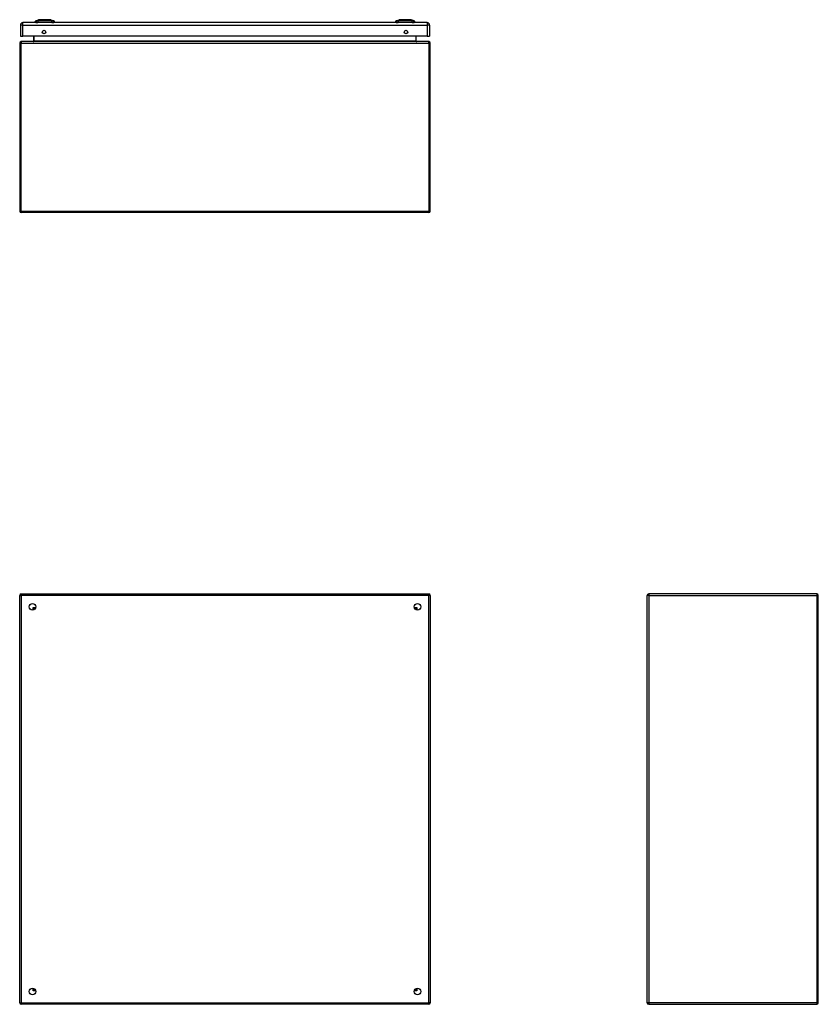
# Model space of a CAD drawing. Header units: inches. Extents: x 17 to 163, y 13 to 105.
# Tile 2 of 9: x 17 to 63, y 48 to 105. Entities that reach past the tile are written whole.
import ezdxf

# ---------------------------------------------------------------- set-up
doc = ezdxf.new("R2010")
doc.units = ezdxf.units.IN
doc.header["$MEASUREMENT"] = 0
doc.layers.add('Visible Edges(ANSI)', color=7, linetype='Continuous', lineweight=25)
doc.layers.add('Visible Tangent Edges(ANSI)', color=7, linetype='Continuous', lineweight=25)

msp = doc.modelspace()

# ---------------------------------------------------------------- linework, layer by layer
at = {"layer": 'Visible Edges(ANSI)'}
for p, q in [((40.441, 104.928), (16.815, 104.928)), ((17.57, 104.943), (17.502, 104.943)), ((17.57, 104.943), (17.681, 104.943)), ((17.576, 105.036), (17.736, 105.098)), ((18.504, 104.943), (17.681, 104.943)), ((18.449, 105.098), (18.609, 105.036)), ((18.504, 104.943), (18.615, 104.943)), ((18.683, 104.943), (18.615, 104.943)), ((38.64, 104.943), (38.572, 104.943)), ((38.64, 104.943), (38.751, 104.943)), ((38.646, 105.036), (38.806, 105.098)), ((39.574, 104.943), (38.751, 104.943)), ((39.519, 105.098), (39.679, 105.036)), ((39.574, 104.943), (39.685, 104.943)), ((39.753, 104.943), (39.685, 104.943)), ((16.669, 104.782), (16.669, 104.128)), ((40.587, 104.782), (40.587, 104.128)), ((16.628, 103.732), (16.628, 93.9)), ((16.669, 104.128), (16.815, 104.128)), ((40.544, 103.816), (16.712, 103.816)), ((40.441, 104.128), (16.815, 104.128)), ((17.441, 104.128), (17.441, 103.847)), ((39.814, 103.847), (39.814, 104.128)), ((40.441, 104.128), (40.587, 104.128)), ((40.628, 93.9), (40.628, 103.732)), ((40.544, 93.816), (16.712, 93.816)), ((16.628, 47.592), (16.628, 71.424)), ((16.712, 71.508), (40.544, 71.508)), ((40.628, 71.424), (40.628, 47.592)), ((53.314, 47.592), (53.314, 71.424)), ((63.23, 71.508), (53.398, 71.508)), ((63.314, 47.592), (63.314, 71.424)), ((17.494, 70.611), (17.494, 70.601)), ((17.534, 70.642), (17.525, 70.642)), ((39.73, 70.642), (39.721, 70.642)), ((39.761, 70.611), (39.761, 70.601)), ((17.494, 48.414), (17.494, 48.405)), ((39.761, 48.414), (39.761, 48.405)), ((17.525, 48.374), (17.534, 48.374)), ((39.721, 48.374), (39.73, 48.374)), ((40.544, 47.508), (16.712, 47.508)), ((53.398, 47.508), (63.23, 47.508))]:
    msp.add_line(p, q, dxfattribs=at)
at = {"layer": 'Visible Edges(ANSI)', "flags": 128}
for points in [[(18.448, 105.098), (18.447, 105.098), (18.446, 105.098), (18.444, 105.098), (18.441, 105.098), (18.437, 105.098), (18.432, 105.098), (18.427, 105.098), (18.421, 105.098), (18.414, 105.098), (18.406, 105.098), (18.397, 105.098), (18.388, 105.098), (18.378, 105.098), (18.367, 105.099), (18.356, 105.099), (18.344, 105.099), (18.331, 105.099), (18.318, 105.099), (18.304, 105.098), (18.29, 105.098), (18.275, 105.098), (18.26, 105.098), (18.245, 105.098), (18.229, 105.098), (18.212, 105.098), (18.196, 105.098), (18.179, 105.098), (18.162, 105.098), (18.145, 105.098), (18.127, 105.098), (18.11, 105.098), (18.092, 105.098), (18.075, 105.098), (18.057, 105.098), (18.04, 105.098), (18.023, 105.098), (18.006, 105.098), (17.989, 105.098), (17.973, 105.098), (17.956, 105.098), (17.94, 105.098), (17.925, 105.098), (17.909, 105.098), (17.895, 105.098), (17.881, 105.098), (17.867, 105.099), (17.854, 105.099), (17.841, 105.099), (17.829, 105.099), (17.818, 105.099), (17.807, 105.098), (17.797, 105.098), (17.788, 105.098), (17.779, 105.098), (17.771, 105.098), (17.764, 105.098), (17.758, 105.098), (17.753, 105.098), (17.748, 105.098), (17.744, 105.098), (17.741, 105.098), (17.739, 105.098), (17.738, 105.098), (17.737, 105.098)], [(39.518, 105.098), (39.517, 105.098), (39.516, 105.098), (39.514, 105.098), (39.511, 105.098), (39.507, 105.098), (39.502, 105.098), (39.497, 105.098), (39.491, 105.098), (39.484, 105.098), (39.476, 105.098), (39.467, 105.098), (39.458, 105.098), (39.448, 105.098), (39.437, 105.099), (39.426, 105.099), (39.414, 105.099), (39.401, 105.099), (39.388, 105.099), (39.374, 105.098), (39.36, 105.098), (39.345, 105.098), (39.33, 105.098), (39.314, 105.098), (39.298, 105.098), (39.282, 105.098), (39.265, 105.098), (39.249, 105.098), (39.232, 105.098), (39.215, 105.098), (39.197, 105.098), (39.18, 105.098), (39.162, 105.098), (39.145, 105.098), (39.127, 105.098), (39.11, 105.098), (39.093, 105.098), (39.076, 105.098), (39.059, 105.098), (39.042, 105.098), (39.026, 105.098), (39.01, 105.098), (38.995, 105.098), (38.979, 105.098), (38.965, 105.098), (38.951, 105.098), (38.937, 105.099), (38.924, 105.099), (38.911, 105.099), (38.899, 105.099), (38.888, 105.099), (38.877, 105.098), (38.867, 105.098), (38.858, 105.098), (38.849, 105.098), (38.842, 105.098), (38.834, 105.098), (38.828, 105.098), (38.823, 105.098), (38.818, 105.098), (38.814, 105.098), (38.811, 105.098), (38.809, 105.098), (38.808, 105.098), (38.807, 105.098)]]:
    msp.add_lwpolyline(points, dxfattribs=at)
at = {"layer": 'Visible Edges(ANSI)'}
for centre, radius in [((18.044, 104.378), 0.102), ((39.212, 104.378), 0.102), ((17.378, 70.758), 0.195), ((39.878, 70.758), 0.195), ((17.378, 48.258), 0.195), ((39.878, 48.258), 0.195)]:
    msp.add_circle(centre, radius, dxfattribs=at)
for centre, radius, start, end in [((16.815, 104.782), 0.146, 90, 180), ((17.619, 104.926), 0.118, 111.25051, 171.39905), ((17.561, 104.951), 0.0394, 191.53696, 216.8699), ((17.737, 105.093), 0.00492, 90.20877, 111.25051), ((18.448, 105.093), 0.00492, 68.74949, 89.79123), ((18.566, 104.926), 0.118, 8.60095, 68.74949), ((18.624, 104.951), 0.0394, 323.1301, 348.46304), ((38.689, 104.926), 0.118, 111.25051, 171.39905), ((38.631, 104.951), 0.0394, 191.53696, 216.8699), ((38.807, 105.093), 0.00492, 90.20877, 111.25051), ((39.518, 105.093), 0.00492, 68.74949, 89.79123), ((39.636, 104.926), 0.118, 8.60095, 68.74949), ((39.694, 104.951), 0.0394, 323.1301, 348.46304), ((40.441, 104.782), 0.146, 0, 90), ((16.712, 103.732), 0.084, 90, 180), ((17.41, 103.847), 0.031, 270, 0), ((39.845, 103.847), 0.031, 180, 270), ((40.544, 103.732), 0.084, 0, 90), ((16.712, 93.9), 0.084, 180, 270), ((40.544, 93.9), 0.084, 270, 0), ((16.712, 71.424), 0.084, 90, 180), ((40.544, 71.424), 0.084, 0, 90), ((53.398, 71.424), 0.084, 90, 180), ((63.23, 71.424), 0.084, 0, 90), ((17.525, 70.611), 0.031, 90, 180), ((39.73, 70.611), 0.031, 0, 90), ((17.525, 48.405), 0.031, 180, 270), ((39.73, 48.405), 0.031, 270, 0), ((16.712, 47.592), 0.084, 180, 270), ((40.544, 47.592), 0.084, 270, 0), ((53.398, 47.592), 0.084, 180, 270), ((63.23, 47.592), 0.084, 270, 0)]:
    msp.add_arc(centre, radius, start, end, dxfattribs=at)
at = {"layer": 'Visible Tangent Edges(ANSI)'}
for p, q in [((16.815, 104.782), (16.815, 104.928)), ((17.576, 105.036), (17.736, 105.098)), ((39.679, 105.036), (39.519, 105.098)), ((40.441, 104.928), (40.441, 104.782)), ((16.815, 104.782), (16.669, 104.782)), ((16.815, 104.782), (40.441, 104.782)), ((16.815, 104.128), (16.815, 104.782)), ((40.587, 104.782), (40.441, 104.782)), ((40.441, 104.782), (40.441, 104.128)), ((16.628, 103.732), (16.712, 103.732)), ((16.712, 103.816), (16.712, 103.732)), ((16.712, 103.732), (40.544, 103.732)), ((16.712, 93.9), (16.712, 103.732)), ((17.472, 103.847), (17.441, 103.847)), ((17.472, 103.847), (17.472, 104.128)), ((39.783, 103.847), (17.472, 103.847)), ((39.783, 104.128), (39.783, 103.847)), ((39.783, 103.847), (39.814, 103.847)), ((40.544, 103.732), (40.544, 103.816)), ((40.544, 103.732), (40.628, 103.732)), ((40.544, 103.732), (40.544, 93.9)), ((16.628, 93.9), (16.712, 93.9)), ((16.712, 93.9), (16.712, 93.816)), ((16.712, 93.9), (40.544, 93.9)), ((40.544, 93.9), (40.544, 93.816)), ((40.544, 93.9), (40.628, 93.9)), ((16.628, 71.424), (16.712, 71.424)), ((16.712, 71.508), (16.712, 71.424)), ((40.544, 71.424), (16.712, 71.424)), ((16.712, 71.424), (16.712, 47.592)), ((40.544, 71.508), (40.544, 71.424)), ((40.628, 71.424), (40.544, 71.424)), ((40.544, 47.592), (40.544, 71.424)), ((53.398, 71.424), (53.314, 71.424)), ((53.398, 71.508), (53.398, 71.424)), ((53.398, 71.424), (63.23, 71.424)), ((53.398, 71.424), (53.398, 47.592)), ((63.23, 71.508), (63.23, 71.424)), ((63.23, 71.424), (63.23, 47.592)), ((63.314, 71.424), (63.23, 71.424)), ((17.41, 70.726), (17.525, 70.642)), ((17.494, 70.611), (17.41, 70.726)), ((17.41, 70.726), (17.57, 70.726)), ((17.41, 70.565), (17.41, 70.726)), ((39.685, 70.726), (39.845, 70.726)), ((39.73, 70.642), (39.845, 70.726)), ((39.845, 70.726), (39.761, 70.611)), ((39.845, 70.726), (39.845, 70.565)), ((17.41, 48.29), (17.41, 48.45)), ((17.41, 48.29), (17.494, 48.405)), ((39.761, 48.405), (39.845, 48.29)), ((39.845, 48.45), (39.845, 48.29)), ((17.525, 48.374), (17.41, 48.29)), ((17.57, 48.29), (17.41, 48.29)), ((39.845, 48.29), (39.685, 48.29)), ((39.845, 48.29), (39.73, 48.374)), ((16.628, 47.592), (16.712, 47.592)), ((16.712, 47.508), (16.712, 47.592)), ((16.712, 47.592), (40.544, 47.592)), ((40.628, 47.592), (40.544, 47.592)), ((40.544, 47.508), (40.544, 47.592)), ((53.398, 47.592), (53.314, 47.592)), ((63.23, 47.592), (53.398, 47.592)), ((53.398, 47.592), (53.398, 47.508)), ((63.23, 47.592), (63.23, 47.508)), ((63.23, 47.592), (63.314, 47.592))]:
    msp.add_line(p, q, dxfattribs=at)
at = {"layer": 'Visible Tangent Edges(ANSI)', "flags": 128}
for points in [[(17.653, 105.037), (17.644, 105.037), (17.639, 105.037), (17.633, 105.037), (17.628, 105.037), (17.623, 105.037), (17.619, 105.037), (17.614, 105.037), (17.61, 105.037), (17.606, 105.037), (17.602, 105.037), (17.599, 105.037), (17.595, 105.037), (17.592, 105.036), (17.589, 105.036), (17.587, 105.036), (17.585, 105.036), (17.583, 105.036), (17.581, 105.036), (17.579, 105.036), (17.578, 105.036), (17.577, 105.036), (17.577, 105.036), (17.576, 105.036), (17.576, 105.036)], [(17.674, 105.037), (17.673, 105.037), (17.672, 105.037), (17.671, 105.037), (17.67, 105.037), (17.669, 105.037), (17.668, 105.037), (17.667, 105.037), (17.666, 105.037), (17.665, 105.037), (17.664, 105.037), (17.663, 105.037), (17.662, 105.037), (17.661, 105.037), (17.66, 105.037), (17.659, 105.037), (17.659, 105.037), (17.658, 105.037), (17.657, 105.037), (17.656, 105.037), (17.655, 105.037), (17.655, 105.037), (17.654, 105.037), (17.653, 105.037), (17.653, 105.037)], [(17.704, 105.037), (17.703, 105.037), (17.701, 105.037), (17.7, 105.037), (17.698, 105.037), (17.697, 105.037), (17.696, 105.037), (17.694, 105.037), (17.693, 105.037), (17.692, 105.037), (17.691, 105.037), (17.689, 105.037), (17.688, 105.037), (17.687, 105.037), (17.685, 105.037), (17.684, 105.037), (17.683, 105.037), (17.682, 105.037), (17.681, 105.037), (17.679, 105.037), (17.678, 105.037), (17.677, 105.037), (17.676, 105.037), (17.675, 105.037), (17.674, 105.037)], [(18.481, 105.037), (18.448, 105.037), (18.417, 105.037), (18.385, 105.037), (18.354, 105.037), (18.322, 105.037), (18.289, 105.037), (18.257, 105.036), (18.224, 105.036), (18.192, 105.036), (18.159, 105.036), (18.126, 105.036), (18.093, 105.036), (18.06, 105.036), (18.027, 105.036), (17.994, 105.036), (17.961, 105.036), (17.928, 105.036), (17.896, 105.037), (17.864, 105.037), (17.832, 105.037), (17.8, 105.037), (17.769, 105.037), (17.738, 105.037), (17.704, 105.037)], [(17.736, 105.098), (17.736, 105.098), (17.736, 105.098), (17.737, 105.098), (17.738, 105.098), (17.739, 105.098), (17.741, 105.098), (17.743, 105.098), (17.745, 105.098), (17.748, 105.098), (17.75, 105.098), (17.754, 105.098), (17.757, 105.098), (17.761, 105.098), (17.764, 105.098), (17.769, 105.098), (17.773, 105.098), (17.778, 105.098), (17.783, 105.098), (17.788, 105.098), (17.794, 105.098), (17.799, 105.098), (17.805, 105.098), (17.811, 105.098), (17.818, 105.098)], [(17.818, 105.098), (17.82, 105.098), (17.822, 105.098), (17.823, 105.098), (17.825, 105.098), (17.827, 105.098), (17.829, 105.098), (17.831, 105.098), (17.833, 105.098), (17.835, 105.098), (17.836, 105.098), (17.838, 105.098), (17.84, 105.098), (17.842, 105.098), (17.844, 105.098), (17.846, 105.098), (17.848, 105.098), (17.85, 105.098), (17.852, 105.098), (17.854, 105.098), (17.857, 105.098), (17.859, 105.098), (17.861, 105.098), (17.863, 105.098), (17.865, 105.098)], [(17.865, 105.098), (17.881, 105.098), (17.898, 105.098), (17.916, 105.098), (17.934, 105.098), (17.952, 105.098), (17.972, 105.098), (17.991, 105.098), (18.011, 105.098), (18.031, 105.098), (18.051, 105.098), (18.072, 105.098), (18.093, 105.098), (18.113, 105.098), (18.134, 105.098), (18.154, 105.098), (18.174, 105.098), (18.194, 105.098), (18.214, 105.098), (18.233, 105.098), (18.252, 105.098), (18.27, 105.098), (18.287, 105.098), (18.304, 105.098), (18.32, 105.098)], [(18.32, 105.098), (18.322, 105.098), (18.324, 105.098), (18.326, 105.098), (18.329, 105.098), (18.331, 105.098), (18.333, 105.098), (18.335, 105.098), (18.337, 105.098), (18.339, 105.098), (18.341, 105.098), (18.343, 105.098), (18.345, 105.098), (18.347, 105.098), (18.349, 105.098), (18.351, 105.098), (18.352, 105.098), (18.354, 105.098), (18.356, 105.098), (18.358, 105.098), (18.36, 105.098), (18.362, 105.098), (18.364, 105.098), (18.365, 105.098), (18.367, 105.098)], [(18.367, 105.098), (18.374, 105.098), (18.38, 105.098), (18.386, 105.098), (18.391, 105.098), (18.397, 105.098), (18.402, 105.098), (18.407, 105.098), (18.412, 105.098), (18.416, 105.098), (18.421, 105.098), (18.425, 105.098), (18.428, 105.098), (18.432, 105.098), (18.435, 105.098), (18.437, 105.098), (18.44, 105.098), (18.442, 105.098), (18.444, 105.098), (18.446, 105.098), (18.447, 105.098), (18.448, 105.098), (18.449, 105.098), (18.449, 105.098), (18.449, 105.098)], [(18.532, 105.037), (18.531, 105.037), (18.53, 105.037), (18.528, 105.037), (18.527, 105.037), (18.525, 105.037), (18.523, 105.037), (18.521, 105.037), (18.52, 105.037), (18.518, 105.037), (18.516, 105.037), (18.513, 105.037), (18.511, 105.037), (18.509, 105.037), (18.507, 105.037), (18.504, 105.037), (18.502, 105.037), (18.5, 105.037), (18.497, 105.037), (18.495, 105.037), (18.492, 105.037), (18.489, 105.037), (18.487, 105.037), (18.484, 105.037), (18.481, 105.037)], [(18.609, 105.036), (18.609, 105.036), (18.609, 105.036), (18.608, 105.036), (18.607, 105.036), (18.606, 105.036), (18.604, 105.036), (18.602, 105.036), (18.6, 105.036), (18.598, 105.036), (18.596, 105.036), (18.593, 105.036), (18.59, 105.037), (18.587, 105.037), (18.583, 105.037), (18.579, 105.037), (18.575, 105.037), (18.571, 105.037), (18.566, 105.037), (18.562, 105.037), (18.557, 105.037), (18.552, 105.037), (18.546, 105.037), (18.541, 105.037), (18.532, 105.037)], [(38.723, 105.037), (38.714, 105.037), (38.709, 105.037), (38.703, 105.037), (38.698, 105.037), (38.693, 105.037), (38.689, 105.037), (38.684, 105.037), (38.68, 105.037), (38.676, 105.037), (38.672, 105.037), (38.669, 105.037), (38.665, 105.037), (38.662, 105.036), (38.659, 105.036), (38.657, 105.036), (38.655, 105.036), (38.653, 105.036), (38.651, 105.036), (38.649, 105.036), (38.648, 105.036), (38.647, 105.036), (38.647, 105.036), (38.646, 105.036), (38.646, 105.036)], [(38.774, 105.037), (38.771, 105.037), (38.768, 105.037), (38.766, 105.037), (38.763, 105.037), (38.761, 105.037), (38.758, 105.037), (38.755, 105.037), (38.753, 105.037), (38.751, 105.037), (38.748, 105.037), (38.746, 105.037), (38.744, 105.037), (38.742, 105.037), (38.74, 105.037), (38.738, 105.037), (38.736, 105.037), (38.734, 105.037), (38.732, 105.037), (38.73, 105.037), (38.729, 105.037), (38.727, 105.037), (38.725, 105.037), (38.724, 105.037), (38.723, 105.037)], [(39.551, 105.037), (39.518, 105.037), (39.487, 105.037), (39.455, 105.037), (39.423, 105.037), (39.391, 105.037), (39.359, 105.037), (39.327, 105.036), (39.294, 105.036), (39.261, 105.036), (39.228, 105.036), (39.195, 105.036), (39.162, 105.036), (39.129, 105.036), (39.096, 105.036), (39.063, 105.036), (39.031, 105.036), (38.998, 105.036), (38.966, 105.037), (38.933, 105.037), (38.902, 105.037), (38.87, 105.037), (38.839, 105.037), (38.808, 105.037), (38.774, 105.037)], [(38.806, 105.098), (38.806, 105.098), (38.806, 105.098), (38.807, 105.098), (38.808, 105.098), (38.809, 105.098), (38.811, 105.098), (38.813, 105.098), (38.815, 105.098), (38.818, 105.098), (38.821, 105.098), (38.824, 105.098), (38.827, 105.098), (38.831, 105.098), (38.835, 105.098), (38.839, 105.098), (38.843, 105.098), (38.848, 105.098), (38.853, 105.098), (38.858, 105.098), (38.864, 105.098), (38.869, 105.098), (38.875, 105.098), (38.882, 105.098), (38.888, 105.098)], [(38.888, 105.098), (38.89, 105.098), (38.892, 105.098), (38.893, 105.098), (38.895, 105.098), (38.897, 105.098), (38.899, 105.098), (38.901, 105.098), (38.903, 105.098), (38.905, 105.098), (38.906, 105.098), (38.908, 105.098), (38.91, 105.098), (38.912, 105.098), (38.914, 105.098), (38.916, 105.098), (38.918, 105.098), (38.92, 105.098), (38.922, 105.098), (38.924, 105.098), (38.927, 105.098), (38.929, 105.098), (38.931, 105.098), (38.933, 105.098), (38.935, 105.098)], [(38.935, 105.098), (38.951, 105.098), (38.968, 105.098), (38.986, 105.098), (39.004, 105.098), (39.022, 105.098), (39.042, 105.098), (39.061, 105.098), (39.081, 105.098), (39.101, 105.098), (39.121, 105.098), (39.142, 105.098), (39.163, 105.098), (39.183, 105.098), (39.204, 105.098), (39.224, 105.098), (39.244, 105.098), (39.264, 105.098), (39.284, 105.098), (39.303, 105.098), (39.322, 105.098), (39.34, 105.098), (39.357, 105.098), (39.374, 105.098), (39.39, 105.098)], [(39.39, 105.098), (39.392, 105.098), (39.394, 105.098), (39.396, 105.098), (39.399, 105.098), (39.401, 105.098), (39.403, 105.098), (39.405, 105.098), (39.407, 105.098), (39.409, 105.098), (39.411, 105.098), (39.413, 105.098), (39.415, 105.098), (39.417, 105.098), (39.419, 105.098), (39.421, 105.098), (39.422, 105.098), (39.424, 105.098), (39.426, 105.098), (39.428, 105.098), (39.43, 105.098), (39.432, 105.098), (39.434, 105.098), (39.435, 105.098), (39.437, 105.098)], [(39.437, 105.098), (39.444, 105.098), (39.45, 105.098), (39.456, 105.098), (39.462, 105.098), (39.467, 105.098), (39.472, 105.098), (39.477, 105.098), (39.482, 105.098), (39.487, 105.098), (39.491, 105.098), (39.495, 105.098), (39.498, 105.098), (39.502, 105.098), (39.505, 105.098), (39.507, 105.098), (39.51, 105.098), (39.512, 105.098), (39.514, 105.098), (39.516, 105.098), (39.517, 105.098), (39.518, 105.098), (39.519, 105.098), (39.519, 105.098), (39.519, 105.098)], [(39.602, 105.037), (39.601, 105.037), (39.6, 105.037), (39.598, 105.037), (39.597, 105.037), (39.595, 105.037), (39.593, 105.037), (39.591, 105.037), (39.59, 105.037), (39.588, 105.037), (39.586, 105.037), (39.583, 105.037), (39.581, 105.037), (39.579, 105.037), (39.577, 105.037), (39.575, 105.037), (39.572, 105.037), (39.57, 105.037), (39.567, 105.037), (39.565, 105.037), (39.562, 105.037), (39.559, 105.037), (39.557, 105.037), (39.554, 105.037), (39.551, 105.037)], [(39.679, 105.036), (39.679, 105.036), (39.679, 105.036), (39.678, 105.036), (39.677, 105.036), (39.676, 105.036), (39.674, 105.036), (39.672, 105.036), (39.67, 105.036), (39.668, 105.036), (39.666, 105.036), (39.663, 105.036), (39.66, 105.037), (39.656, 105.037), (39.653, 105.037), (39.649, 105.037), (39.645, 105.037), (39.641, 105.037), (39.636, 105.037), (39.632, 105.037), (39.627, 105.037), (39.622, 105.037), (39.616, 105.037), (39.611, 105.037), (39.602, 105.037)]]:
    msp.add_lwpolyline(points, dxfattribs=at)
at = {"layer": 'Visible Tangent Edges(ANSI)'}
for centre, start, end in [((17.737, 105.093), 90.20877, 111.25051), ((39.518, 105.093), 68.74949, 89.79123)]:
    msp.add_arc(centre, 0.00492, start, end, dxfattribs=at)
for centre, major_axis, ratio, start_param, end_param in [((17.68, 104.923), (0.016, 0.117), 0.948273, 0.391156, 1.528426), ((17.718, 104.923), (-0.005, 0.118), 0.314585, 0.249322, 1.386592), ((18.467, 104.923), (0.005, 0.118), 0.314585, 4.896593, 6.033863), ((18.505, 104.923), (-0.016, 0.117), 0.948273, 4.754759, 5.892029), ((38.75, 104.923), (0.016, 0.117), 0.948273, 0.391156, 1.528426), ((38.788, 104.923), (-0.005, 0.118), 0.314585, 0.249322, 1.386592), ((39.537, 104.923), (0.005, 0.118), 0.314585, 4.896593, 6.033863), ((39.575, 104.923), (-0.016, 0.117), 0.948273, 4.754759, 5.892029), ((17.41, 103.847), (0.062, 0), 0.5, 4.712389, 6.283185), ((39.845, 103.847), (-0.062, 0), 0.5, 0, 1.570796)]:
    msp.add_ellipse(centre, major_axis=major_axis, ratio=ratio, start_param=start_param, end_param=end_param, dxfattribs=at)

doc.saveas('drawing.dxf')
